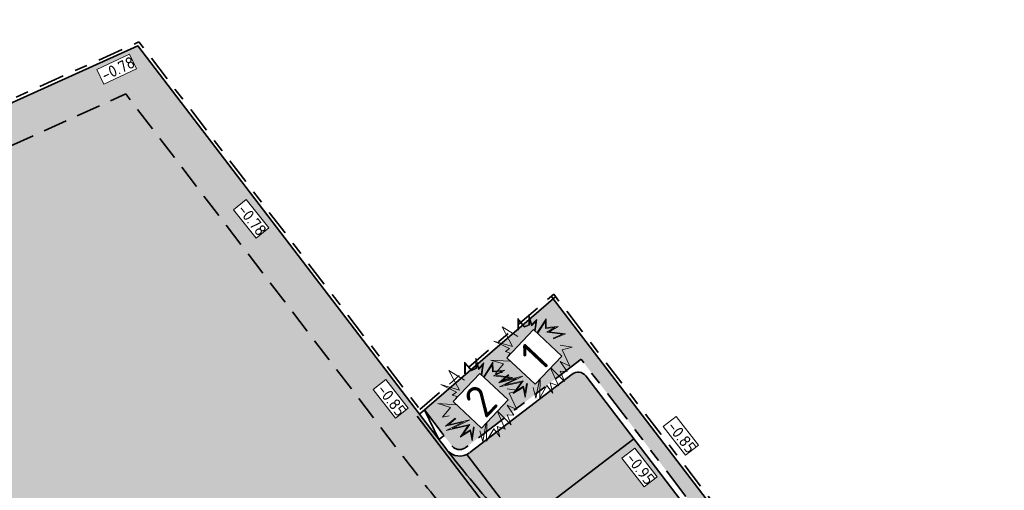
# Model space of a CAD drawing. Header units: metres. Extents: x 104013 to 108981, y 427946 to 428479.
# Tile 18 of 256: x 104451 to 104482, y 428283 to 428298. Entities that reach past the tile are written whole.
import ezdxf

# ---------------------------------------------------------------- set-up
doc = ezdxf.new("R2010")
doc.units = ezdxf.units.M
for name, pattern in [('DASHED2', [0.375, 0.25, -0.125]), ('VH-OPSLUITBAND', [10, 4, -2, 2, -2]), ('VH-TROTTOIRBAND', [15, 5, -2, 2, -2, 2, -2])]:
    doc.linetypes.add(name, pattern=pattern)
for name, color, linetype, true_color in [('_ERFTOEGANGSWEG', 2, 'Continuous', 0xffff00), ('N-WE-VH-VERHARDING-AP_GROEN1', 7, 'Continuous', 0xdbffb8), ('N-WE-VH-VERHARDING-AP_PARKEERPLAATS', 7, 'Continuous', 0x889692), ('N-WE-VH-VERHARDING-AP_PLEIN', 7, 'Continuous', 0x7f6f3f), ('N-WE-VH-VERHARDING-AP_RIJBAAN-ELEMENT', 7, 'Continuous', 0x7f4f3f)]:
    doc.layers.add(name, color=color, linetype=linetype, true_color=true_color)
for name, color, linetype, lineweight in [('N-WE-GR-HEESTER-S (Cotinus coggygria)', 14, 'Continuous', 0), ('N-WE-GR-HEESTER-S (Sambucus nigra)', 64, 'Continuous', 0), ('N-WE-GR-SOORTAANDUIDING-T25 (HEESTERS)', 7, 'Continuous', 0), ('N-WE-GW-HOOGTE_AFWERKHOOGTE-T25', 7, 'Continuous', 0), ('N-WE-GW-WATERGANG-G', 90, 'Continuous', 18), ('N-WE-VH-GOOT-G', 170, 'Continuous', 35), ('N-WE-VH-KANTOPSLUITING_OPSLUITBAND-G', 150, 'VH-OPSLUITBAND', 35), ('N-WE-VH-KANTOPSLUITING_TROTTOIRBAND-G', 210, 'VH-TROTTOIRBAND', 35), ('N-WE-VH-VERHARDING-G', 7, 'Continuous', 35)]:
    doc.layers.add(name, color=color, linetype=linetype, lineweight=lineweight)
doc.styles.add('NLCS-ISO-M200-T25', font='NLCS-ISO.ttf', dxfattribs={"height": 0.5})
doc.styles.add('NLCS-ISO-M500-T25', font='NLCS-ISO.ttf', dxfattribs={"height": 1.25})

# ---------------------------------------------------------------- blocks, each defined once
blk = doc.blocks.new('SGR-HEESTER_06')
at = {"ltscale": 0.5, "flags": 128}
for points in [[(-0.2472573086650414, 0.5341386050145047), (-0.2472573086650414, 0.776141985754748), (-0.1044639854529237, 0.6148073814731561), (-0.1044639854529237, 0.6148073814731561), (-0.01754959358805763, 0.6520368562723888), (-0.01754959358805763, 0.856810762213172), (0.04453750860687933, 0.6520368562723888), (0.150076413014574, 0.757527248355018), (0.1314519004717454, 0.6520368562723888), (0.09420287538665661, 0.3914187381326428), (0.3363323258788, 0.7699380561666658), (0.3425404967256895, 0.5899857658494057), (0.5846699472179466, 0.6086005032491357), (0.3984140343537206, 0.5031130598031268), (0.7398796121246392, 0.4596767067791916), (0.4915419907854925, 0.3603931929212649)], [(-0.2319376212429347, 0.5341386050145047), (-0.2319376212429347, 0.7357183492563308), (-0.1086026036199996, 0.5963686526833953), (-0.002229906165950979, 0.6419330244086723), (-0.002229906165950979, 0.7534854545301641), (0.03729225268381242, 0.6231345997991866), (0.1265426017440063, 0.7123439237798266), (0.1163218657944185, 0.6544530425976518), (0.06904243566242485, 0.3236557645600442), (0.322718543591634, 0.7202258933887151), (0.3277809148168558, 0.5734861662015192), (0.5173105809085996, 0.5880570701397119), (0.3507627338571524, 0.4937314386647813), (0.6792688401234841, 0.4519436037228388), (0.4858549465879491, 0.3746181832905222)], [(-0.2472573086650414, 0.4038295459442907), (-0.5700983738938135, 0.6023965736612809), (-0.3528016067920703, 0.1990556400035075), (-0.7377243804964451, 0.3107499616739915), (-0.4148887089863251, 0.1556192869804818), (-0.5018031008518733, 0.09356819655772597), (-0.4024669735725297, 0.06254265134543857), (-0.4583459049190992, -0.01812612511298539), (-0.4148887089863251, -0.1049988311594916), (-0.7998060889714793, -0.08017721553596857), (-0.5390521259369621, -0.1608459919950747), (-0.7066835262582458, -0.3594130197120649), (-0.5638902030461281, -0.3345914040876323)], [(0.6281271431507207, 0.2238772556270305), (0.8764647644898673, 0.1866477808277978), (0.6715843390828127, 0.1308006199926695), (0.8267940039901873, -0.2042823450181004), (0.6281271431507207, -0.1112027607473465), (0.7709204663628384, -0.3159766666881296), (0.6281271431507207, -0.3097697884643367), (0.7150415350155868, -0.5207476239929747), (0.4232467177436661, -0.2291039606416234), (0.5908781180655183, -0.607620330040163), (0.4232467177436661, -0.5517761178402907), (0.4791256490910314, -0.7627510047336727), (0.3549568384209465, -0.6014164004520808), (0.2059553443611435, -0.8558305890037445), (0.2121635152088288, -0.4028493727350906), (0.1252437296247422, -0.8620345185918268), (0.06937019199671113, -0.6448527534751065)], [(-0.04859044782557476, -0.5641839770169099), (-0.09204764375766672, -0.849626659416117), (-0.1355102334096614, -0.6448527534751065), (-0.3403852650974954, -0.7689578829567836), (-0.1727592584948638, -0.5331584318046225), (-0.6259719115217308, -0.6324419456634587), (-0.2720953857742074, -0.4586965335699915), (-0.6383882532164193, -0.5455692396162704), (-0.439721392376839, -0.3780277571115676)], [(-0.0637356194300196, -0.5618782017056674), (-0.0945297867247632, -0.764145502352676), (-0.1250019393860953, -0.6205760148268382), (-0.2850105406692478, -0.7175028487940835), (-0.1372907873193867, -0.5097055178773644), (-0.5055299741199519, -0.590374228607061), (-0.1428207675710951, -0.4122921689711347), (-0.5793531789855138, -0.5158234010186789), (-0.4298450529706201, -0.3897388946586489)]]:
    blk.add_lwpolyline(points, dxfattribs=at)

msp = doc.modelspace()

# ---------------------------------------------------------------- hatches: boundary and pattern name
at = {"layer": '_ERFTOEGANGSWEG'}
h = msp.add_hatch(color=256, dxfattribs=at)
h.dxf.hatch_style = 1
edge = h.paths.add_edge_path()
edge.add_line((104436.3450633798, 428262.9079159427), (104453.8617258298, 428278.0132625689))
edge.add_line((104453.8617258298, 428278.0132625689), (104455.17456493, 428280.2020775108))
edge.add_arc((104456.0330420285, 428279.6892256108), 1.000000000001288, 74.195173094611, 149.1460192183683, ccw=False)
edge.add_line((104456.305403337, 428280.6514206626), (104461.1157569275, 428279.289790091))
edge.add_arc((104460.843395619, 428278.3275950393), 0.99999999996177, 37.437089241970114, 74.19517309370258, ccw=False)
edge.add_line((104461.6374169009, 428278.9354849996), (104463.4384685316, 428276.5829649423))
edge.add_line((104463.4384685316, 428276.5829649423), (104471.5484111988, 428265.9898189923))
edge.add_line((104471.5484111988, 428265.9898189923), (104476.2331367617, 428269.5763697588))
edge.add_line((104476.2331367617, 428269.5763697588), (104466.3853194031, 428282.4395145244))
edge.add_line((104466.3853194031, 428282.4395145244), (104465.7996617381, 428283.133351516))
edge.add_arc((104504.0079192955, 428315.3843833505), 49.99999999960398, 217.4370892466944, 220.1672227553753, ccw=False)
edge.add_line((104464.3068552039, 428284.9898853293), (104463.7598348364, 428285.704399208))
edge.add_line((104463.7598348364, 428285.704399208), (104455.0482441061, 428297.0834133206))
edge.add_line((104455.0482441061, 428297.0834133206), (104441.1043317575, 428290.7954400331))
edge.add_line((104441.1043317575, 428290.7954400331), (104418.0673779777, 428286.3374155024))
edge.add_line((104418.0673779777, 428286.3374155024), (104386.5149176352, 428260.4308904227))
edge.add_line((104386.5149176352, 428260.4308904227), (104387.8882502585, 428258.7456422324))
edge.add_line((104387.8882502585, 428258.7456422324), (104389.737738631, 428256.4760923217))
edge.add_line((104389.737738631, 428256.4760923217), (104390.5393215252, 428255.4924514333))
edge.add_line((104390.5393215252, 428255.4924514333), (104393.2996709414, 428258.4970505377))
edge.add_line((104393.2996709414, 428258.4970505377), (104419.0484094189, 428279.6383603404))
edge.add_line((104419.0484094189, 428279.6383603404), (104435.2138626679, 428263.5598075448))
edge.add_line((104435.2138626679, 428263.5598075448), (104436.3450633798, 428262.9079159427))
edge = h.paths.add_edge_path(flags=16)
edge.add_line((104435.8264012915, 428264.3609792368), (104419.1125894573, 428280.9849428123))
edge.add_line((104419.1125894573, 428280.9849428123), (104392.6107995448, 428259.225331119))
edge.add_line((104392.6107995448, 428259.225331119), (104390.9264188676, 428257.3919079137))
edge.add_line((104390.9264188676, 428257.3919079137), (104388.3186268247, 428260.5919897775))
edge.add_line((104388.3186268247, 428260.5919897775), (104418.5061260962, 428285.4037682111))
edge.add_line((104418.5061260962, 428285.4037682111), (104441.4089668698, 428289.835839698))
edge.add_line((104441.4089668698, 428289.835839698), (104454.7363396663, 428295.8457859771))
edge.add_line((104454.7363396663, 428295.8457859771), (104457.3186609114, 428292.4727774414))
edge.add_line((104457.3186609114, 428292.4727774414), (104463.5128339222, 428284.3819953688))
edge.add_arc((104504.0079192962, 428315.3843833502), 50.99999999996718, 217.4370892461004, 220.1672227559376)
edge.add_line((104465.0354965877, 428282.4883308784), (104465.6057837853, 428281.8127034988))
edge.add_line((104465.6057837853, 428281.8127034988), (104474.8314156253, 428269.7622527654))
edge.add_line((104474.8314156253, 428269.7622527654), (104471.7347050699, 428267.3915179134))
edge.add_line((104471.7347050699, 428267.3915179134), (104464.2324898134, 428277.1908549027))
edge.add_line((104464.2324898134, 428277.1908549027), (104462.0274959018, 428280.071001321))
edge.add_line((104462.0274959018, 428280.071001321), (104455.1024392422, 428282.0312249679))
edge.add_line((104455.1024392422, 428282.0312249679), (104452.244931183, 428277.2479625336))
edge.add_line((104452.244931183, 428277.2479625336), (104436.6893001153, 428263.8637054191))
edge.add_line((104436.6893001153, 428263.8637054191), (104435.8264012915, 428264.3609792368))
edge = h.paths.add_edge_path(flags=0)
edge.add_line((104437.2079769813, 428271.8848325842), (104434.888187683, 428272.3068088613))
edge.add_arc((104435.0744510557, 428273.2893087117), 0.9999999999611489, 225.1544168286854, 259.2652013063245, ccw=False)
edge.add_line((104434.3692525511, 428272.58029879), (104427.6909724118, 428279.2226785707))
edge.add_arc((104428.3961709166, 428279.9316884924), 1.000000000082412, 168.7500973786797, 225.1544168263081, ccw=False)
edge.add_line((104427.4153853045, 428280.1267771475), (104427.7212193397, 428281.6643223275))
edge.add_arc((104428.7020049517, 428281.4692336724), 0.9999999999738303, 100.95228689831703, 168.7500973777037, ccw=False)
edge.add_line((104428.5120134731, 428282.4510194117), (104449.8794907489, 428286.5859731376))
edge.add_arc((104450.0694822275, 428285.6041873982), 0.9999999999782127, -25.35181979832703, 100.95228689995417, ccw=False)
edge.add_line((104450.9731778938, 428285.1760120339), (104449.6508231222, 428282.3850848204))
edge.add_arc((104448.7471274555, 428282.8132601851), 1.000000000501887, 310.70910957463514, 334.6481801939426, ccw=False)
edge.add_line((104449.3993463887, 428282.0552295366), (104437.8601959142, 428272.126801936))
edge.add_arc((104437.2079769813, 428272.8848325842), 0.9999999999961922, 269.99999999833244, 310.7091095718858, ccw=False)
h = msp.add_hatch(color=256, dxfattribs=at)
h.dxf.hatch_style = 1
edge = h.paths.add_edge_path()
edge.add_line((104463.5128339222, 428284.3819953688), (104457.3186609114, 428292.4727774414))
edge.add_line((104457.3186609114, 428292.4727774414), (104454.7363396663, 428295.8457859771))
edge.add_line((104454.7363396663, 428295.8457859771), (104441.4089668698, 428289.835839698))
edge.add_line((104441.4089668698, 428289.835839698), (104418.5061260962, 428285.4037682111))
edge.add_line((104418.5061260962, 428285.4037682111), (104388.3186268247, 428260.5919897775))
edge.add_line((104388.3186268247, 428260.5919897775), (104390.9264188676, 428257.3919079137))
edge.add_line((104390.9264188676, 428257.3919079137), (104392.6107995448, 428259.225331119))
edge.add_line((104392.6107995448, 428259.225331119), (104419.1125894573, 428280.9849428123))
edge.add_line((104419.1125894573, 428280.9849428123), (104435.8264012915, 428264.3609792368))
edge.add_line((104435.8264012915, 428264.3609792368), (104436.6893001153, 428263.8637054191))
edge.add_line((104436.6893001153, 428263.8637054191), (104452.244931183, 428277.2479625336))
edge.add_line((104452.244931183, 428277.2479625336), (104455.1024392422, 428282.0312249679))
edge.add_line((104455.1024392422, 428282.0312249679), (104462.0274959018, 428280.071001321))
edge.add_line((104462.0274959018, 428280.071001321), (104464.2324898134, 428277.1908549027))
edge.add_line((104464.2324898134, 428277.1908549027), (104471.7347050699, 428267.3915179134))
edge.add_line((104471.7347050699, 428267.3915179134), (104474.8314156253, 428269.7622527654))
edge.add_line((104474.8314156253, 428269.7622527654), (104465.6057837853, 428281.8127034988))
edge.add_line((104465.6057837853, 428281.8127034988), (104465.0354965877, 428282.4883308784))
edge.add_arc((104504.0079192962, 428315.3843833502), 50.9999999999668, 217.4370892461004, 220.1672227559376, ccw=False)
edge = h.paths.add_edge_path(flags=16)
edge.add_line((104428.5120134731, 428282.4510194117), (104449.8794907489, 428286.5859731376))
edge.add_arc((104450.0694822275, 428285.6041873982), 0.9999999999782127, -25.35181979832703, 100.95228689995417, ccw=False)
edge.add_line((104450.9731778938, 428285.1760120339), (104449.6508231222, 428282.3850848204))
edge.add_arc((104448.7471274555, 428282.8132601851), 1.000000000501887, 310.70910957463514, 334.6481801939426, ccw=False)
edge.add_line((104449.3993463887, 428282.0552295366), (104437.8601959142, 428272.126801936))
edge.add_arc((104437.2079769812, 428272.8848325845), 1.000000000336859, 270.0000000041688, 310.7091095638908, ccw=False)
edge.add_line((104437.2079769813, 428271.8848325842), (104434.888187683, 428272.3068088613))
edge.add_arc((104435.0744510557, 428273.2893087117), 0.9999999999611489, 225.1544168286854, 259.2652013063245, ccw=False)
edge.add_line((104434.3692525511, 428272.58029879), (104427.6909724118, 428279.2226785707))
edge.add_arc((104428.3961709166, 428279.9316884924), 1.000000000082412, 168.7500973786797, 225.1544168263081, ccw=False)
edge.add_line((104427.4153853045, 428280.1267771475), (104427.7212193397, 428281.6643223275))
edge.add_arc((104428.7020049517, 428281.4692336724), 0.9999999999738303, 100.95228689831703, 168.7500973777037, ccw=False)
at = {"layer": 'N-WE-VH-VERHARDING-AP_GROEN1'}
h = msp.add_hatch(color=256, dxfattribs=at)
h.dxf.hatch_style = 1
edge = h.paths.add_edge_path()
edge.add_arc((104465.0030176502, 428284.9065118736), 0.300000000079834, 220.7130129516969, 307.4333548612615)
edge.add_line((104465.1853691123, 428284.6682936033), (104468.7568241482, 428287.4025423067))
edge.add_line((104468.7568241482, 428287.4025423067), (104479.9414740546, 428272.7932369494))
edge.add_line((104479.9414740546, 428272.7932369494), (104476.4477804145, 428270.1185211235))
edge.add_arc((104476.6301474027, 428269.880314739), 0.3000000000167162, 127.4370892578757, 217.437089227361)
edge.add_line((104476.391941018, 428269.6979477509), (104477.4499474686, 428268.3159877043))
edge.add_arc((104645.2655407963, 428031.8039810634), 290.0000045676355, 124.3388174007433, 125.3573644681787, ccw=False)
edge.add_line((104481.6807159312, 428271.2617178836), (104467.8978476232, 428289.2647965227))
edge.add_line((104467.8978476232, 428289.2647965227), (104463.9116885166, 428285.8350559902))
edge.add_line((104463.9116885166, 428285.8350559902), (104464.4656594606, 428285.1114633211))
edge.add_arc((104504.0079193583, 428315.3843833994), 49.80000007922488, 217.4370892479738, 218.0198753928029)
at = {"layer": 'N-WE-VH-VERHARDING-AP_PARKEERPLAATS'}
h = msp.add_hatch(color=256, dxfattribs=at)
h.dxf.hatch_style = 1
edge = h.paths.add_edge_path()
edge.add_line((104472.0016783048, 428282.8351313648), (104468.901964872, 428286.8839536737))
edge.add_arc((104468.6637584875, 428286.7015866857), 0.2999999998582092, 37.43708923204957, 127.4370892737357)
edge.add_line((104468.4813914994, 428286.9397930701), (104465.3069471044, 428284.5094893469))
edge.add_arc((104465.0030021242, 428284.9064999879), 0.5000000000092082, 220.1672227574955, 307.4370892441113, ccw=False)
edge.add_line((104464.6209195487, 428284.5839896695), (104468.2697782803, 428279.9780485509))
edge.add_line((104468.2697782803, 428279.9780485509), (104472.0016783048, 428282.8351313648))
h.paths.add_polyline_path([(104473.5214032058, 428280.8500781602), (104472.0016783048, 428282.8351313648), (104468.2697782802, 428279.9780485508), (104469.7895031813, 428277.9929953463)])
h.paths.add_polyline_path([(104475.0411281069, 428278.8650249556), (104473.5214032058, 428280.8500781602), (104469.7895031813, 428277.9929953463), (104471.3092280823, 428276.0079421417)])
h.paths.add_polyline_path([(104475.0411281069, 428278.8650249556), (104471.3092280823, 428276.0079421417), (104472.8289529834, 428274.022888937), (104476.560853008, 428276.879971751)])
h.paths.add_polyline_path([(104478.080577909, 428274.8949185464), (104476.560853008, 428276.879971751), (104472.8289529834, 428274.022888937), (104474.3486778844, 428272.0378357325)])
edge = h.paths.add_edge_path()
edge.add_line((104478.080577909, 428274.8949185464), (104474.3486778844, 428272.0378357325))
edge.add_line((104474.3486778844, 428272.0378357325), (104476.2331367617, 428269.5763697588))
edge.add_arc((104476.6301474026, 428269.8803147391), 0.5000000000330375, 127.4370892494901, 217.4370892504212, ccw=False)
edge.add_line((104476.3262024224, 428270.27732538), (104479.4228854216, 428272.6480962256))
edge.add_arc((104479.2405184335, 428272.8863026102), 0.3000000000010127, 307.4370892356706, 397.4370892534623)
edge.add_line((104479.478724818, 428273.0686695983), (104478.080577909, 428274.8949185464))
at = {"layer": 'N-WE-VH-VERHARDING-AP_PLEIN'}
h = msp.add_hatch(color=256, dxfattribs=at)
h.dxf.hatch_style = 1
edge = h.paths.add_edge_path(flags=16)
edge.add_line((104428.5120134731, 428282.4510194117), (104449.8794907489, 428286.5859731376))
edge.add_arc((104450.0694822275, 428285.6041873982), 0.9999999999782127, -25.35181979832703, 100.95228689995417, ccw=False)
edge.add_line((104450.9731778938, 428285.1760120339), (104449.6508231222, 428282.3850848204))
edge.add_arc((104448.7471274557, 428282.813260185), 1.000000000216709, 310.7091095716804, 334.64818019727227, ccw=False)
edge.add_line((104449.3993463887, 428282.0552295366), (104437.8601959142, 428272.126801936))
edge.add_arc((104437.2079769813, 428272.8848325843), 1.000000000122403, 259.265201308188, 310.7091095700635, ccw=False)
edge.add_line((104437.0217136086, 428271.9023327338), (104434.888187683, 428272.3068088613))
edge.add_arc((104435.0744510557, 428273.2893087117), 0.9999999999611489, 225.1544168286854, 259.2652013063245, ccw=False)
edge.add_line((104434.3692525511, 428272.58029879), (104427.6909724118, 428279.2226785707))
edge.add_arc((104428.3961709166, 428279.9316884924), 1.000000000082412, 168.7500973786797, 225.1544168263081, ccw=False)
edge.add_line((104427.4153853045, 428280.1267771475), (104427.7212193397, 428281.6643223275))
edge.add_arc((104428.7020049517, 428281.4692336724), 0.9999999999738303, 100.95228689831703, 168.7500973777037, ccw=False)
edge = h.paths.add_edge_path()
edge.add_line((104418.7300129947, 428285.2433835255), (104419.3015432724, 428281.0790882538))
edge.add_line((104419.3015432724, 428281.0790882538), (104435.9489090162, 428264.5212135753))
edge.add_line((104435.9489090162, 428264.5212135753), (104436.2072131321, 428264.3723573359))
edge.add_line((104436.2072131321, 428264.3723573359), (104452.8840425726, 428278.7077650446))
edge.add_line((104452.8840425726, 428278.7077650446), (104455.0093789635, 428282.2654249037))
edge.add_line((104455.0093789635, 428282.2654249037), (104462.1459059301, 428280.2453419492))
edge.add_line((104462.1459059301, 428280.2453419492), (104464.3912940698, 428277.3124328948))
edge.add_line((104464.3912940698, 428277.3124328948), (104471.7719327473, 428267.671898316))
edge.add_line((104471.7719327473, 428267.671898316), (104474.5510319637, 428269.7994808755))
edge.add_line((104474.5510319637, 428269.7994808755), (104465.4529507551, 428281.6836993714))
edge.add_line((104465.4529507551, 428281.6836993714), (104464.8826635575, 428282.359326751))
edge.add_arc((104504.007919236, 428315.3843833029), 51.19999992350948, 217.4370892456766, 220.1672227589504, ccw=False)
edge.add_line((104463.3540296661, 428284.2604173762), (104457.1598566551, 428292.3511994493))
edge.add_line((104457.1598566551, 428292.3511994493), (104454.6739587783, 428295.5982605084))
edge.add_line((104454.6739587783, 428295.5982605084), (104441.4698938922, 428289.6439196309))
edge.add_line((104441.4698938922, 428289.6439196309), (104418.7300129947, 428285.2433835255))
at = {"layer": 'N-WE-VH-VERHARDING-AP_RIJBAAN-ELEMENT'}
h = msp.add_hatch(color=256, dxfattribs=at)
h.dxf.hatch_style = 1
edge = h.paths.add_edge_path(flags=16)
edge.add_line((104435.9489090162, 428264.5212135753), (104419.3015432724, 428281.0790882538))
edge.add_line((104419.3015432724, 428281.0790882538), (104392.6107995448, 428259.225331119))
edge.add_line((104392.6107995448, 428259.225331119), (104390.9264188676, 428257.3919079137))
edge.add_line((104390.9264188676, 428257.3919079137), (104388.3059468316, 428260.6075496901))
edge.add_line((104388.3059468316, 428260.6075496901), (104418.7300129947, 428285.2433835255))
edge.add_line((104418.7300129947, 428285.2433835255), (104441.4698938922, 428289.6439196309))
edge.add_line((104441.4698938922, 428289.6439196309), (104454.6739587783, 428295.5982605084))
edge.add_line((104454.6739587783, 428295.5982605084), (104457.1598566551, 428292.3511994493))
edge.add_line((104457.1598566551, 428292.3511994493), (104463.3540296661, 428284.2604173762))
edge.add_arc((104504.007919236, 428315.3843833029), 51.19999992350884, 217.4370892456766, 220.1672227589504)
edge.add_line((104464.8826635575, 428282.359326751), (104465.4529507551, 428281.6836993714))
edge.add_line((104465.4529507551, 428281.6836993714), (104474.5510319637, 428269.7994808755))
edge.add_line((104474.5510319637, 428269.7994808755), (104471.7719327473, 428267.671898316))
edge.add_line((104471.7719327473, 428267.671898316), (104464.3912940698, 428277.3124328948))
edge.add_line((104464.3912940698, 428277.3124328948), (104462.1459059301, 428280.2453419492))
edge.add_line((104462.1459059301, 428280.2453419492), (104455.0093789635, 428282.2654249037))
edge.add_line((104455.0093789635, 428282.2654249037), (104452.8840425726, 428278.7077650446))
edge.add_line((104452.8840425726, 428278.7077650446), (104436.2072131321, 428264.3723573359))
edge.add_line((104436.2072131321, 428264.3723573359), (104435.9489090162, 428264.5212135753))
edge = h.paths.add_edge_path(flags=0)
edge.add_line((104437.64991177, 428271.7832382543), (104434.888187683, 428272.3068088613))
edge.add_arc((104435.0744510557, 428273.2893087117), 0.9999999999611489, 225.1544168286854, 259.2652013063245, ccw=False)
edge.add_line((104434.3692525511, 428272.58029879), (104427.6909724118, 428279.2226785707))
edge.add_arc((104428.3961709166, 428279.9316884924), 1.000000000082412, 168.7500973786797, 225.1544168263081, ccw=False)
edge.add_line((104427.4153853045, 428280.1267771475), (104427.7212193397, 428281.6643223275))
edge.add_arc((104428.7020049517, 428281.4692336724), 0.9999999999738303, 100.95228689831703, 168.7500973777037, ccw=False)
edge.add_line((104428.5120134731, 428282.4510194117), (104449.8794907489, 428286.5859731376))
edge.add_arc((104450.0694822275, 428285.6041873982), 0.9999999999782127, -25.35181979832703, 100.95228689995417, ccw=False)
edge.add_line((104450.9731778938, 428285.1760120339), (104449.1232080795, 428281.2715143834))
edge.add_arc((104448.2195124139, 428281.6996897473), 0.9999999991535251, 310.7091095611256, 334.6481802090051, ccw=False)
edge.add_line((104448.8717313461, 428280.9416590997), (104438.4883940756, 428272.0077074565))
edge.add_arc((104437.8361751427, 428272.7657381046), 1.000000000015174, 259.2652013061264, 310.7091095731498, ccw=False)
edge = h.paths.add_edge_path()
edge.add_arc((104453.0557379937, 428278.6051946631), 0.9999999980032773, 310.7091095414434, 329.1460192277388)
edge.add_line((104453.9142150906, 428278.0923427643), (104455.17456493, 428280.2020775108))
edge.add_arc((104456.0330420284, 428279.689225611), 0.9999999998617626, 74.19517308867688, 149.1460192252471, ccw=False)
edge.add_line((104456.305403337, 428280.6514206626), (104461.1157569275, 428279.289790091))
edge.add_arc((104460.8433956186, 428278.3275950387), 1.000000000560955, 37.437089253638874, 74.1951730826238, ccw=False)
edge.add_line((104461.6374169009, 428278.9354849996), (104463.4384685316, 428276.5829649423))
edge.add_line((104463.4384685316, 428276.5829649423), (104471.5484111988, 428265.9898189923))
edge.add_line((104471.5484111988, 428265.9898189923), (104476.2331367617, 428269.5763697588))
edge.add_line((104476.2331367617, 428269.5763697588), (104466.3853194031, 428282.4395145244))
edge.add_line((104466.3853194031, 428282.4395145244), (104465.7996617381, 428283.133351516))
edge.add_arc((104504.007919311, 428315.384383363), 50.00000001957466, 217.4370892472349, 220.1672227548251, ccw=False)
edge.add_line((104464.3068552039, 428284.9898853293), (104463.7598348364, 428285.704399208))
edge.add_line((104463.7598348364, 428285.704399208), (104455.0482441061, 428297.0834133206))
edge.add_line((104455.0482441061, 428297.0834133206), (104441.1043317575, 428290.7954400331))
edge.add_line((104441.1043317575, 428290.7954400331), (104418.0673779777, 428286.3374155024))
edge.add_line((104418.0673779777, 428286.3374155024), (104386.5149176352, 428260.4308904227))
edge.add_line((104386.5149176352, 428260.4308904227), (104389.9588870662, 428256.2047159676))
edge.add_line((104389.9588870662, 428256.2047159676), (104390.5393215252, 428255.4924514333))
edge.add_line((104390.5393215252, 428255.4924514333), (104393.2996709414, 428258.4970505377))
edge.add_line((104393.2996709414, 428258.4970505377), (104419.0484094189, 428279.6383603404))
edge.add_line((104419.0484094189, 428279.6383603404), (104435.2138626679, 428263.5598075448))
edge.add_line((104435.2138626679, 428263.5598075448), (104436.3450633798, 428262.9079159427))
edge.add_line((104436.3450633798, 428262.9079159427), (104453.7079569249, 428277.8471640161))

# ---------------------------------------------------------------- linework, layer by layer
at = {"layer": 'N-WE-GW-WATERGANG-G', "color": 251, "flags": 128}
msp.add_lwpolyline([(104657.5574163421, 428423.9025418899), (104579.7905496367, 428363.509231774, -0.06327555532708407), (104533.6192893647, 428335.6576823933, -0.02581323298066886), (104507.4895111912, 428325.6792628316, -0.03757851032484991), (104478.2254738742, 428318.5782737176, 0.01833652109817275), (104451.9861525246, 428313.2702622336, 0.08030897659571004), (104410.3565902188, 428295.8390262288, 0.08030897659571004)], format="xyb", dxfattribs=at)
at = {"layer": 'N-WE-VH-GOOT-G', "ltscale": 0.2}
for points in [[(104476.0743325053, 428269.4547917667), (104463.6839079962, 428285.6390708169)], [(104476.1927729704, 428270.1226030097), (104465.2195041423, 428284.4558039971)]]:
    msp.add_lwpolyline(points, dxfattribs=at)
at = {"layer": 'N-WE-VH-KANTOPSLUITING_OPSLUITBAND-G', "ltscale": 0.2, "flags": 128}
msp.add_lwpolyline([(104507.7560119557, 428325.7657159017), (104521.7755027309, 428294.1972224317, 0.03979689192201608), (104481.763418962, 428271.3181952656), (104467.9128862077, 428289.409656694)], format="xyb", dxfattribs=at)
for points in [[(104441.0738682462, 428290.8914000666), (104455.0794345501, 428297.2071760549), (104463.7748734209, 428285.8492593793)], [(104463.7748734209, 428285.8492593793), (104467.9128862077, 428289.409656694)]]:
    msp.add_lwpolyline(points, dxfattribs=at)
at = {"layer": 'N-WE-VH-KANTOPSLUITING_TROTTOIRBAND-G', "ltscale": 0.2}
for p, q in [((104468.7568241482, 428287.4025423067), (104465.1853691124, 428284.6682936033)), ((104479.2985517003, 428273.6330172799), (104468.7568241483, 428287.4025423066))]:
    msp.add_line(p, q, dxfattribs=at)
at = {"layer": 'N-WE-VH-KANTOPSLUITING_TROTTOIRBAND-G', "ltscale": 0.2, "flags": 128}
msp.add_lwpolyline([(104463.9116885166, 428285.8350559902), (104464.4656594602, 428285.1114633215, 0.002544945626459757), (104464.7758740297, 428284.7105080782, 0.002544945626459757)], format="xyb", dxfattribs=at)
at = {"layer": 'N-WE-VH-KANTOPSLUITING_TROTTOIRBAND-G', "ltscale": 0.2}
msp.add_arc((104465.0030021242, 428284.9064999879), 0.3, 220.1672227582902, 307.4370892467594, dxfattribs=at)
at = {"layer": 'N-WE-VH-VERHARDING-G'}
for p, q in [((104465.3178550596, 428284.5178403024), (104468.4813914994, 428286.9397930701)), ((104468.901964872, 428286.8839536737), (104479.2963578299, 428273.3068759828))]:
    msp.add_line(p, q, dxfattribs=at)
at = {"layer": 'N-WE-VH-VERHARDING-G', "ltscale": 0.2, "flags": 128}
for points in [[(104507.8516224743, 428325.7968062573), (104521.9066087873, 428294.1483854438, 0.03996318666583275), (104481.7415939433, 428271.1821994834), (104467.8369593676, 428289.3443283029)], [(104463.7598348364, 428285.704399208), (104464.3068552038, 428284.9898853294, 0.01191301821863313), (104465.79966174, 428283.1333515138), (104466.3853194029, 428282.4395145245)]]:
    msp.add_lwpolyline(points, format="xyb", dxfattribs=at)
for points in [[(104441.1149765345, 428290.8002402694), (104455.0482441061, 428297.0834133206), (104463.7598348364, 428285.704399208)], [(104463.7598348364, 428285.704399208), (104467.978108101, 428289.3338536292)]]:
    msp.add_lwpolyline(points, dxfattribs=at)
at = {"layer": 'N-WE-VH-VERHARDING-G', "linetype": 'DASHED2', "ltscale": 3, "flags": 128}
msp.add_lwpolyline([(104418.7300129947, 428285.2433835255), (104441.4698938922, 428289.6439196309), (104454.6739587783, 428295.5982605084), (104457.1598566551, 428292.3511994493), (104463.3540296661, 428284.2604173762, 0.01191301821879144), (104464.8826635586, 428282.3593267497), (104465.4498766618, 428281.6873412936), (104474.5510319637, 428269.7994808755), (104471.7719327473, 428267.671898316), (104464.3912940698, 428277.3124328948), (104462.1459059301, 428280.2453419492), (104455.0093789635, 428282.2654249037), (104452.9006892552, 428278.7356303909), (104436.2072131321, 428264.3723573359), (104435.9489090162, 428264.5212135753), (104419.3015432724, 428281.0790882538)], format="xyb", close=True, dxfattribs=at)
at = {"layer": 'N-WE-VH-VERHARDING-G', "flags": 128}
for points in [[(104464.3620497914, 428284.917925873), (104463.9116885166, 428285.8350559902)], [(104464.5206332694, 428285.0397917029), (104464.3620497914, 428284.917925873)], [(104466.6588698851, 428282.0822049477), (104470.3907699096, 428284.9392877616)]]:
    msp.add_lwpolyline(points, dxfattribs=at)
at = {"layer": 'N-WE-VH-VERHARDING-G'}
for centre, radius, start, end in [((104468.6637584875, 428286.7015866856), 0.3, 37.43708924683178, 127.4370892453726), ((104465.0030021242, 428284.9064999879), 0.5, 220.1672227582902, 307.4370892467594)]:
    msp.add_arc(centre, radius, start, end, dxfattribs=at)

# ---------------------------------------------------------------- block references
at = {"layer": 'N-WE-GR-HEESTER-S (Cotinus coggygria)', "xscale": 1.5, "yscale": 1.5, "zscale": 1.5}
msp.add_blockref('SGR-HEESTER_06', (104467.1695778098, 428287.4936488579), dxfattribs=at)
at = {"layer": 'N-WE-GR-HEESTER-S (Sambucus nigra)', "xscale": 1.5, "yscale": 1.5, "zscale": 1.5}
msp.add_blockref('SGR-HEESTER_06', (104465.5268527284, 428286.149712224), dxfattribs=at)

# ---------------------------------------------------------------- next in the draw order: texts
at = {"layer": 'N-WE-GR-SOORTAANDUIDING-T25 (HEESTERS)', "insert": (104465.6525313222, 428286.1145688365), "char_height": 1, "attachment_point": 5, "rotation": 46.71, "style": 'NLCS-ISO-M500-T25', "bg_fill": 19, "box_fill_scale": 1.1, "bg_fill_color": 256, "bg_fill_transparency": 0}
msp.add_mtext_dynamic_manual_height_columns('2', width=1, gutter_width=6.25, heights=[0], dxfattribs=at)
at = {"layer": 'N-WE-GW-HOOGTE_AFWERKHOOGTE-T25', "char_height": 0.3599999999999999, "width": 0.9778270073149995, "attachment_point": 1, "style": 'NLCS-ISO-M200-T25', "bg_fill": 19, "box_fill_scale": 1.2, "bg_fill_color": 256, "bg_fill_transparency": 0}
for s, insert, rotation in [('-0.78', (104453.8742884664, 428296.3183924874), 25.196827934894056), ('-0.78', (104458.3904939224, 428292.2331190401), 308.6036152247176), ('-0.85', (104462.7088106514, 428286.6710793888), 307.9169297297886), ('-0.85', (104471.6845868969, 428285.5292386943), 307.9169297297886), ('-0.95', (104470.4081195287, 428284.5502347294), 307.9169297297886)]:
    msp.add_mtext(s, dxfattribs=dict(at, insert=insert, rotation=rotation))

# ---------------------------------------------------------------- next in the draw order: texts
at = {"layer": 'N-WE-GR-SOORTAANDUIDING-T25 (HEESTERS)', "insert": (104467.3124266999, 428287.472349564), "char_height": 1, "attachment_point": 5, "rotation": 46.71, "style": 'NLCS-ISO-M500-T25', "bg_fill": 19, "box_fill_scale": 1.1, "bg_fill_color": 256, "bg_fill_transparency": 0}
msp.add_mtext_dynamic_manual_height_columns('1', width=1, gutter_width=6.25, heights=[0], dxfattribs=at)

doc.saveas('drawing.dxf')
